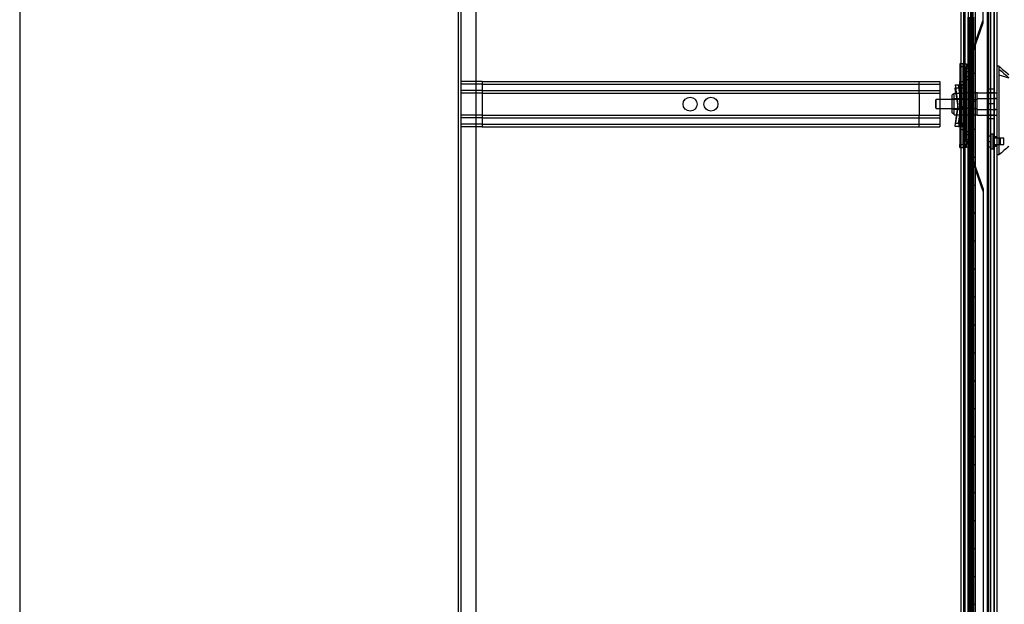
# Model space of a CAD drawing. Header units: inches. Extents: x 1 to 359, y -2 to 239.
# Tile 9 of 83: x 1 to 37, y 91 to 112. Entities that reach past the tile are written whole.
import ezdxf
from ezdxf.enums import TextEntityAlignment as Align
from ezdxf.lldxf.tags import DXFTag

# ---------------------------------------------------------------- set-up
doc = ezdxf.new("R2010")
doc.units = ezdxf.units.IN
doc.header["$MEASUREMENT"] = 0
for name, color, linetype in [('COM53964-1', 7, 'Continuous'), ('COM54746-60', 7, 'Continuous'), ('COM70220', 7, 'Continuous'), ('COM70739-9', 7, 'Continuous'), ('COM70838', 7, 'Continuous'), ('COM70839-3', 7, 'Continuous'), ('COM71195-8', 7, 'Continuous'), ('COM71300-3', 7, 'Continuous'), ('Default', 7, 'Continuous'), ('HAN13068', 7, 'Continuous'), ('HAN13068_NUT', 7, 'Continuous'), ('HAN13068_SCREW', 7, 'Continuous'), ('HAN_NUT', 7, 'Continuous'), ('RVT19000', 7, 'Continuous'), ('SPC87322', 7, 'Continuous')]:
    doc.layers.add(name, color=color, linetype=linetype)
doc.styles.add('SEACAD_Times_New_Roman', font='times.ttf')
tags = doc.linetypes.add('HIDDEN2', pattern=[0.1875, 0.125, -0.0625]).pattern_tags.tags
tags[6:7] = [DXFTag(74, 4), DXFTag(75, 0), DXFTag(340, '0'), DXFTag(46, 0.0), DXFTag(50, 0.0), DXFTag(44, 0.0), DXFTag(45, 0.0)]
tags[4:5] = [DXFTag(74, 4), DXFTag(75, 0), DXFTag(340, '0'), DXFTag(46, 0.0), DXFTag(50, 0.0), DXFTag(44, 0.0), DXFTag(45, 0.0)]
doc.dimstyles.new('HAMMOND_(STH_-_540x360)', dxfattribs={"dimtxt": 2, "dimasz": 2.5, "dimexe": 1, "dimexo": 1, "dimgap": 0.5, "dimtad": 0, "dimtih": 1, "dimtoh": 1, "dimzin": 0, "dimdsep": 46, "dimtxsty": 'SEACAD_Times_New_Roman', "dimblk1": '_SE_FILLED', "dimblk2": '_SE_FILLED', "dimsah": 1, "dimcen": 1, "dimadec": 0, "dimazin": 0, "dimtfac": 0.8, "dimtofl": 0, "dimtmove": 0, "dimatfit": 3, "dimfxl": 1, "dimtolj": 1, "dimtzin": 0, "dimarcsym": 0})

# ---------------------------------------------------------------- blocks, each defined once
blk = doc.blocks.new('SE1')
at = {"layer": 'COM53964-1', "color": 7, "linetype": 'HIDDEN2'}
for p, q in [((17.852, 109.878), (17.105, 109.878)), ((17.852, 109.878), (17.852, 109.74)), ((17.852, 109.878), (34.227, 109.878)), ((33.48, 109.74), (33.48, 109.878)), ((34.227, 109.878), (34.227, 109.74)), ((17.852, 109.783), (17.105, 109.783)), ((17.852, 109.559), (17.105, 109.559)), ((17.852, 109.783), (34.227, 109.783)), ((17.852, 109.74), (17.852, 108.391)), ((17.852, 109.559), (34.227, 109.559)), ((33.48, 109.602), (33.48, 109.74)), ((33.48, 109.464), (33.48, 109.602)), ((34.227, 109.74), (34.227, 108.391)), ((17.852, 109.464), (17.105, 109.464)), ((17.852, 109.464), (34.227, 109.464)), ((33.48, 109.464), (33.48, 108.667)), ((17.852, 108.667), (17.105, 108.667)), ((17.852, 108.572), (17.105, 108.572)), ((17.852, 108.667), (34.227, 108.667)), ((17.852, 108.572), (34.227, 108.572)), ((33.48, 108.529), (33.48, 108.667)), ((33.48, 108.391), (33.48, 108.529)), ((17.852, 108.348), (17.105, 108.348)), ((17.852, 108.253), (17.105, 108.253)), ((17.852, 108.391), (17.852, 108.253)), ((17.852, 108.348), (34.227, 108.348)), ((17.852, 108.253), (34.227, 108.253)), ((33.48, 108.253), (33.48, 108.391)), ((34.227, 108.391), (34.227, 108.253))]:
    blk.add_line(p, q, dxfattribs=at)
for centre in [(25.292, 109.066), (26.039, 109.066)]:
    blk.add_circle(centre, 0.25, dxfattribs=at)
at = {"layer": 'COM54746-60', "color": 7, "linetype": 'HIDDEN2'}
for p, q in [((35.132, 79.173), (35.132, 139.173)), ((35.318, 139.173), (35.318, 80.173)), ((35.418, 80.173), (35.418, 139.173)), ((35.972, 79.173), (35.972, 139.173)), ((35.07, 112.021), (35.132, 112.021)), ((35.233, 112.173), (35.233, 111.173)), ((35.237, 112.173), (35.237, 111.173)), ((35.242, 111.173), (35.242, 112.173)), ((35.251, 112.173), (35.251, 111.174)), ((35.313, 112.173), (35.313, 111.174)), ((35.326, 111.173), (35.326, 112.173)), ((35.368, 111.173), (35.368, 112.173)), ((35.373, 112.173), (35.373, 111.174)), ((35.378, 112.173), (35.378, 111.174)), ((35.423, 111.173), (35.423, 112.173)), ((35.233, 111.173), (35.237, 111.173)), ((35.233, 111.173), (35.233, 110.173)), ((35.251, 111.174), (35.251, 111.173)), ((35.251, 111.172), (35.378, 111.172)), ((35.281, 111.173), (35.281, 110.173)), ((35.313, 111.174), (35.313, 110.173)), ((35.326, 111.173), (35.326, 110.173)), ((35.368, 111.173), (35.368, 110.173)), ((35.373, 110.173), (35.373, 111.174)), ((35.378, 110.173), (35.378, 111.174)), ((35.423, 111.172), (35.378, 111.172)), ((35.423, 110.173), (35.423, 111.174)), ((35.423, 111.172), (35.485, 111.172)), ((35.233, 110.173), (35.233, 109.173)), ((35.233, 110.173), (35.237, 110.173)), ((35.237, 110.173), (35.237, 109.173)), ((35.242, 109.173), (35.242, 110.173)), ((35.251, 110.173), (35.251, 109.174)), ((35.313, 110.173), (35.313, 109.174)), ((35.326, 109.173), (35.326, 110.173)), ((35.368, 109.173), (35.368, 110.173)), ((35.373, 110.173), (35.373, 109.174)), ((35.378, 110.173), (35.378, 109.174)), ((35.423, 109.173), (35.423, 110.173)), ((35.233, 109.173), (35.237, 109.173)), ((35.233, 109.173), (35.233, 108.173)), ((35.251, 109.174), (35.251, 109.173)), ((35.251, 109.172), (35.378, 109.172)), ((35.281, 109.173), (35.281, 108.173)), ((35.313, 109.174), (35.313, 108.173)), ((35.326, 109.173), (35.326, 108.173)), ((35.368, 109.173), (35.368, 108.173)), ((35.373, 108.173), (35.373, 109.174)), ((35.378, 108.173), (35.378, 109.174)), ((35.423, 109.172), (35.378, 109.172)), ((35.423, 108.173), (35.423, 109.174)), ((35.423, 109.172), (35.485, 109.172)), ((35.233, 108.173), (35.233, 107.173)), ((35.233, 108.173), (35.237, 108.173)), ((35.237, 108.173), (35.237, 107.173)), ((35.242, 107.173), (35.242, 108.173)), ((35.251, 108.173), (35.251, 107.174)), ((35.313, 108.173), (35.313, 107.174)), ((35.326, 107.173), (35.326, 108.173)), ((35.368, 107.173), (35.368, 108.173)), ((35.373, 108.173), (35.373, 107.174)), ((35.378, 108.173), (35.378, 107.174)), ((35.423, 107.173), (35.423, 108.173)), ((35.233, 107.173), (35.237, 107.173)), ((35.233, 107.173), (35.233, 106.173)), ((35.251, 107.174), (35.251, 107.173)), ((35.251, 107.172), (35.378, 107.172)), ((35.281, 107.173), (35.281, 106.173)), ((35.313, 107.174), (35.313, 106.173)), ((35.326, 107.173), (35.326, 106.173)), ((35.368, 107.173), (35.368, 106.173)), ((35.373, 106.173), (35.373, 107.174)), ((35.378, 106.173), (35.378, 107.174)), ((35.423, 107.172), (35.378, 107.172)), ((35.423, 106.173), (35.423, 107.174)), ((35.423, 107.172), (35.485, 107.172)), ((35.132, 106.325), (35.07, 106.325)), ((35.07, 106.021), (35.132, 106.021)), ((35.233, 106.173), (35.233, 105.173)), ((35.233, 106.173), (35.237, 106.173)), ((35.237, 106.173), (35.237, 105.173)), ((35.242, 105.173), (35.242, 106.173)), ((35.251, 106.173), (35.251, 105.174)), ((35.313, 106.173), (35.313, 105.174)), ((35.326, 105.173), (35.326, 106.173)), ((35.368, 105.173), (35.368, 106.173)), ((35.373, 106.173), (35.373, 105.174)), ((35.378, 106.173), (35.378, 105.174)), ((35.423, 105.173), (35.423, 106.173)), ((35.233, 105.173), (35.237, 105.173)), ((35.233, 105.173), (35.233, 104.173)), ((35.251, 105.174), (35.251, 105.173)), ((35.251, 105.172), (35.378, 105.172)), ((35.281, 105.173), (35.281, 104.173)), ((35.313, 105.174), (35.313, 104.173)), ((35.326, 105.173), (35.326, 104.173)), ((35.368, 105.173), (35.368, 104.173)), ((35.373, 104.173), (35.373, 105.174)), ((35.378, 104.173), (35.378, 105.174)), ((35.423, 105.172), (35.378, 105.172)), ((35.423, 104.173), (35.423, 105.174)), ((35.423, 105.172), (35.485, 105.172)), ((35.233, 104.173), (35.233, 103.173)), ((35.233, 104.173), (35.237, 104.173)), ((35.237, 104.173), (35.237, 103.173)), ((35.242, 103.173), (35.242, 104.173)), ((35.251, 104.173), (35.251, 103.174)), ((35.313, 104.173), (35.313, 103.174)), ((35.326, 103.173), (35.326, 104.173)), ((35.368, 103.173), (35.368, 104.173)), ((35.373, 104.173), (35.373, 103.174)), ((35.378, 104.173), (35.378, 103.174)), ((35.423, 103.173), (35.423, 104.173)), ((35.233, 103.173), (35.237, 103.173)), ((35.233, 103.173), (35.233, 102.173)), ((35.251, 103.174), (35.251, 103.173)), ((35.251, 103.172), (35.378, 103.172)), ((35.281, 103.173), (35.281, 102.173)), ((35.313, 103.174), (35.313, 102.173)), ((35.326, 103.173), (35.326, 102.173)), ((35.368, 103.173), (35.368, 102.173)), ((35.373, 102.173), (35.373, 103.174)), ((35.378, 102.173), (35.378, 103.174)), ((35.423, 103.172), (35.378, 103.172)), ((35.423, 102.173), (35.423, 103.174)), ((35.423, 103.172), (35.485, 103.172)), ((35.233, 102.173), (35.233, 101.173)), ((35.233, 102.173), (35.237, 102.173)), ((35.237, 102.173), (35.237, 101.173)), ((35.242, 101.173), (35.242, 102.173)), ((35.251, 102.173), (35.251, 101.174)), ((35.313, 102.173), (35.313, 101.174)), ((35.326, 101.173), (35.326, 102.173)), ((35.368, 101.173), (35.368, 102.173)), ((35.373, 102.173), (35.373, 101.174)), ((35.378, 102.173), (35.378, 101.174)), ((35.423, 101.173), (35.423, 102.173)), ((35.233, 101.173), (35.237, 101.173)), ((35.233, 101.173), (35.233, 100.173)), ((35.251, 101.174), (35.251, 101.173)), ((35.251, 101.172), (35.378, 101.172)), ((35.281, 101.173), (35.281, 100.173)), ((35.313, 101.174), (35.313, 100.173)), ((35.326, 101.173), (35.326, 100.173)), ((35.368, 101.173), (35.368, 100.173)), ((35.373, 100.173), (35.373, 101.174)), ((35.378, 100.173), (35.378, 101.174)), ((35.423, 101.172), (35.378, 101.172)), ((35.423, 100.173), (35.423, 101.174)), ((35.423, 101.172), (35.485, 101.172)), ((35.132, 100.325), (35.07, 100.325)), ((35.07, 100.021), (35.132, 100.021)), ((35.233, 100.173), (35.233, 99.173)), ((35.233, 100.173), (35.237, 100.173)), ((35.237, 100.173), (35.237, 99.173)), ((35.242, 99.173), (35.242, 100.173)), ((35.251, 100.173), (35.251, 99.174)), ((35.313, 100.173), (35.313, 99.174)), ((35.326, 99.173), (35.326, 100.173)), ((35.368, 99.173), (35.368, 100.173)), ((35.373, 100.173), (35.373, 99.174)), ((35.378, 100.173), (35.378, 99.174)), ((35.423, 99.173), (35.423, 100.173)), ((35.233, 99.173), (35.237, 99.173)), ((35.233, 99.173), (35.233, 98.173)), ((35.251, 99.174), (35.251, 99.173)), ((35.251, 99.172), (35.378, 99.172)), ((35.281, 99.173), (35.281, 98.173)), ((35.313, 99.174), (35.313, 98.173)), ((35.326, 99.173), (35.326, 98.173)), ((35.368, 99.173), (35.368, 98.173)), ((35.373, 98.173), (35.373, 99.174)), ((35.378, 98.173), (35.378, 99.174)), ((35.423, 99.172), (35.378, 99.172)), ((35.423, 98.173), (35.423, 99.174)), ((35.423, 99.172), (35.485, 99.172)), ((35.233, 98.173), (35.233, 97.173)), ((35.233, 98.173), (35.237, 98.173)), ((35.237, 98.173), (35.237, 97.173)), ((35.242, 97.173), (35.242, 98.173)), ((35.251, 98.173), (35.251, 97.174)), ((35.313, 98.173), (35.313, 97.174)), ((35.326, 97.173), (35.326, 98.173)), ((35.368, 97.173), (35.368, 98.173)), ((35.373, 98.173), (35.373, 97.174)), ((35.378, 98.173), (35.378, 97.174)), ((35.423, 97.173), (35.423, 98.173)), ((35.233, 97.173), (35.237, 97.173)), ((35.233, 97.173), (35.233, 96.173)), ((35.251, 97.174), (35.251, 97.173)), ((35.251, 97.172), (35.378, 97.172)), ((35.281, 97.173), (35.281, 96.173)), ((35.313, 97.174), (35.313, 96.173)), ((35.326, 97.173), (35.326, 96.173)), ((35.368, 97.173), (35.368, 96.173)), ((35.373, 96.173), (35.373, 97.174)), ((35.378, 96.173), (35.378, 97.174)), ((35.423, 97.172), (35.378, 97.172)), ((35.423, 96.173), (35.423, 97.174)), ((35.423, 97.172), (35.485, 97.172)), ((35.233, 96.173), (35.233, 95.173)), ((35.233, 96.173), (35.237, 96.173)), ((35.237, 96.173), (35.237, 95.173)), ((35.242, 95.173), (35.242, 96.173)), ((35.251, 96.173), (35.251, 95.174)), ((35.313, 96.173), (35.313, 95.174)), ((35.326, 95.173), (35.326, 96.173)), ((35.368, 95.173), (35.368, 96.173)), ((35.373, 96.173), (35.373, 95.174)), ((35.378, 96.173), (35.378, 95.174)), ((35.423, 95.173), (35.423, 96.173)), ((35.233, 95.173), (35.237, 95.173)), ((35.233, 95.173), (35.233, 94.173)), ((35.251, 95.174), (35.251, 95.173)), ((35.251, 95.172), (35.378, 95.172)), ((35.281, 95.173), (35.281, 94.173)), ((35.313, 95.174), (35.313, 94.173)), ((35.326, 95.173), (35.326, 94.173)), ((35.368, 95.173), (35.368, 94.173)), ((35.373, 94.173), (35.373, 95.174)), ((35.378, 94.173), (35.378, 95.174)), ((35.423, 95.172), (35.378, 95.172)), ((35.423, 94.173), (35.423, 95.174)), ((35.423, 95.172), (35.485, 95.172)), ((35.132, 94.325), (35.07, 94.325)), ((35.07, 94.021), (35.132, 94.021)), ((35.233, 94.173), (35.233, 93.173)), ((35.233, 94.173), (35.237, 94.173)), ((35.237, 94.173), (35.237, 93.173)), ((35.242, 93.173), (35.242, 94.173)), ((35.251, 94.173), (35.251, 93.174)), ((35.313, 94.173), (35.313, 93.174)), ((35.326, 93.173), (35.326, 94.173)), ((35.368, 93.173), (35.368, 94.173)), ((35.373, 94.173), (35.373, 93.174)), ((35.378, 94.173), (35.378, 93.174)), ((35.423, 93.173), (35.423, 94.173)), ((35.233, 93.173), (35.237, 93.173)), ((35.233, 93.173), (35.233, 92.173)), ((35.251, 93.174), (35.251, 93.173)), ((35.251, 93.172), (35.378, 93.172)), ((35.281, 93.173), (35.281, 92.173)), ((35.313, 93.174), (35.313, 92.173)), ((35.326, 93.173), (35.326, 92.173)), ((35.368, 93.173), (35.368, 92.173)), ((35.373, 92.173), (35.373, 93.174)), ((35.378, 92.173), (35.378, 93.174)), ((35.423, 93.172), (35.378, 93.172)), ((35.423, 92.173), (35.423, 93.174)), ((35.423, 93.172), (35.485, 93.172)), ((35.233, 92.173), (35.233, 91.173)), ((35.233, 92.173), (35.237, 92.173)), ((35.237, 92.173), (35.237, 91.173)), ((35.242, 91.173), (35.242, 92.173)), ((35.251, 92.173), (35.251, 91.174)), ((35.313, 92.173), (35.313, 91.174)), ((35.326, 91.173), (35.326, 92.173)), ((35.368, 91.173), (35.368, 92.173)), ((35.373, 92.173), (35.373, 91.174)), ((35.378, 92.173), (35.378, 91.174)), ((35.423, 91.173), (35.423, 92.173)), ((35.233, 91.173), (35.237, 91.173)), ((35.233, 91.173), (35.233, 90.173)), ((35.251, 91.174), (35.251, 91.173)), ((35.281, 91.173), (35.281, 90.173)), ((35.313, 91.174), (35.313, 90.173)), ((35.326, 91.173), (35.326, 90.173)), ((35.368, 91.173), (35.368, 90.173)), ((35.373, 90.173), (35.373, 91.174)), ((35.378, 90.173), (35.378, 91.174)), ((35.423, 90.173), (35.423, 91.174))]:
    blk.add_line(p, q, dxfattribs=at)
at = {"layer": 'COM54746-60', "color": 7, "linetype": 'Continuous'}
for p, q in [((35.281, 111.173), (35.281, 112.173)), ((35.485, 111.173), (35.485, 112.173)), ((35.237, 110.173), (35.237, 111.173)), ((35.237, 111.173), (35.281, 111.173)), ((35.242, 111.173), (35.242, 110.173)), ((35.251, 111.174), (35.485, 111.174)), ((35.251, 111.173), (35.251, 110.173)), ((35.281, 111.173), (35.485, 111.173)), ((35.485, 110.173), (35.485, 111.174)), ((35.237, 110.173), (35.281, 110.173)), ((35.281, 110.173), (35.485, 110.173)), ((35.281, 110.173), (35.485, 110.173)), ((35.281, 109.173), (35.281, 110.173)), ((35.485, 109.173), (35.485, 110.173)), ((35.237, 108.173), (35.237, 109.173)), ((35.237, 109.173), (35.281, 109.173)), ((35.242, 109.173), (35.242, 108.173)), ((35.251, 109.174), (35.485, 109.174)), ((35.251, 109.173), (35.251, 108.173)), ((35.281, 109.173), (35.485, 109.173)), ((35.485, 108.173), (35.485, 109.174)), ((35.237, 108.173), (35.281, 108.173)), ((35.281, 108.173), (35.485, 108.173)), ((35.281, 108.173), (35.485, 108.173)), ((35.281, 107.173), (35.281, 108.173)), ((35.485, 107.173), (35.485, 108.173)), ((35.237, 106.173), (35.237, 107.173)), ((35.237, 107.173), (35.281, 107.173)), ((35.242, 107.173), (35.242, 106.173)), ((35.251, 107.174), (35.485, 107.174)), ((35.251, 107.173), (35.251, 106.173)), ((35.281, 107.173), (35.485, 107.173)), ((35.485, 106.173), (35.485, 107.174)), ((35.237, 106.173), (35.281, 106.173)), ((35.281, 106.173), (35.485, 106.173)), ((35.281, 106.173), (35.485, 106.173)), ((35.281, 105.173), (35.281, 106.173)), ((35.485, 105.173), (35.485, 106.173)), ((35.237, 104.173), (35.237, 105.173)), ((35.237, 105.173), (35.281, 105.173)), ((35.242, 105.173), (35.242, 104.173)), ((35.251, 105.174), (35.485, 105.174)), ((35.251, 105.173), (35.251, 104.173)), ((35.281, 105.173), (35.485, 105.173)), ((35.485, 104.173), (35.485, 105.174)), ((35.237, 104.173), (35.281, 104.173)), ((35.281, 104.173), (35.485, 104.173)), ((35.281, 104.173), (35.485, 104.173)), ((35.281, 103.173), (35.281, 104.173)), ((35.485, 103.173), (35.485, 104.173)), ((35.237, 102.173), (35.237, 103.173)), ((35.237, 103.173), (35.281, 103.173)), ((35.242, 103.173), (35.242, 102.173)), ((35.251, 103.174), (35.485, 103.174)), ((35.251, 103.173), (35.251, 102.173)), ((35.281, 103.173), (35.485, 103.173)), ((35.485, 102.173), (35.485, 103.174)), ((35.237, 102.173), (35.281, 102.173)), ((35.281, 102.173), (35.485, 102.173)), ((35.281, 102.173), (35.485, 102.173)), ((35.281, 101.173), (35.281, 102.173)), ((35.485, 101.173), (35.485, 102.173)), ((35.237, 100.173), (35.237, 101.173)), ((35.237, 101.173), (35.281, 101.173)), ((35.242, 101.173), (35.242, 100.173)), ((35.251, 101.174), (35.485, 101.174)), ((35.251, 101.173), (35.251, 100.173)), ((35.281, 101.173), (35.485, 101.173)), ((35.485, 100.173), (35.485, 101.174)), ((35.237, 100.173), (35.281, 100.173)), ((35.281, 100.173), (35.485, 100.173)), ((35.281, 100.173), (35.485, 100.173)), ((35.281, 99.173), (35.281, 100.173)), ((35.485, 99.173), (35.485, 100.173)), ((35.237, 98.173), (35.237, 99.173)), ((35.237, 99.173), (35.281, 99.173)), ((35.242, 99.173), (35.242, 98.173)), ((35.251, 99.174), (35.485, 99.174)), ((35.251, 99.173), (35.251, 98.173)), ((35.281, 99.173), (35.485, 99.173)), ((35.485, 98.173), (35.485, 99.174)), ((35.237, 98.173), (35.281, 98.173)), ((35.281, 98.173), (35.485, 98.173)), ((35.281, 98.173), (35.485, 98.173)), ((35.281, 97.173), (35.281, 98.173)), ((35.485, 97.173), (35.485, 98.173)), ((35.237, 96.173), (35.237, 97.173)), ((35.237, 97.173), (35.281, 97.173)), ((35.242, 97.173), (35.242, 96.173)), ((35.251, 97.174), (35.485, 97.174)), ((35.251, 97.173), (35.251, 96.173)), ((35.281, 97.173), (35.485, 97.173)), ((35.485, 96.173), (35.485, 97.174)), ((35.237, 96.173), (35.281, 96.173)), ((35.281, 96.173), (35.485, 96.173)), ((35.281, 96.173), (35.485, 96.173)), ((35.281, 95.173), (35.281, 96.173)), ((35.485, 95.173), (35.485, 96.173)), ((35.237, 94.173), (35.237, 95.173)), ((35.237, 95.173), (35.281, 95.173)), ((35.242, 95.173), (35.242, 94.173)), ((35.251, 95.174), (35.485, 95.174)), ((35.251, 95.173), (35.251, 94.173)), ((35.281, 95.173), (35.485, 95.173)), ((35.485, 94.173), (35.485, 95.174)), ((35.237, 94.173), (35.281, 94.173)), ((35.281, 94.173), (35.485, 94.173)), ((35.281, 94.173), (35.485, 94.173)), ((35.281, 93.173), (35.281, 94.173)), ((35.485, 93.173), (35.485, 94.173)), ((35.237, 92.173), (35.237, 93.173)), ((35.237, 93.173), (35.281, 93.173)), ((35.242, 93.173), (35.242, 92.173)), ((35.251, 93.174), (35.485, 93.174)), ((35.251, 93.173), (35.251, 92.173)), ((35.281, 93.173), (35.485, 93.173)), ((35.485, 92.173), (35.485, 93.174)), ((35.237, 92.173), (35.281, 92.173)), ((35.281, 92.173), (35.485, 92.173)), ((35.281, 92.173), (35.485, 92.173)), ((35.281, 91.173), (35.281, 92.173)), ((35.485, 91.173), (35.485, 92.173)), ((35.237, 90.173), (35.237, 91.173)), ((35.237, 91.173), (35.281, 91.173)), ((35.242, 91.173), (35.242, 90.173)), ((35.251, 91.174), (35.485, 91.174)), ((35.251, 91.173), (35.251, 90.173)), ((35.281, 91.173), (35.485, 91.173)), ((35.485, 90.173), (35.485, 91.174))]:
    blk.add_line(p, q, dxfattribs=at)
at = {"layer": 'COM70220', "color": 7, "linetype": 'HIDDEN2'}
for p, q in [((35.912, 139.667), (35.912, 78.607)), ((36.158, 139.667), (36.158, 78.607)), ((36.16, 139.667), (36.16, 78.607)), ((36.161, 139.667), (36.161, 78.607))]:
    blk.add_line(p, q, dxfattribs=at)
at = {"layer": 'COM70739-9', "color": 7, "linetype": 'HIDDEN2'}
blk.add_line((35.1, 139.374), (35.1, 78.754), dxfattribs=at)
at = {"layer": 'COM70838', "color": 7, "linetype": 'HIDDEN2'}
for p, q in [((35.055, 110.503), (35.18, 110.503)), ((35.055, 110.378), (35.055, 110.503)), ((35.055, 110.396), (35.18, 110.396)), ((35.18, 110.386), (35.055, 110.386)), ((35.055, 107.753), (35.055, 110.378)), ((35.18, 110.279), (35.055, 110.279)), ((35.18, 110.503), (35.18, 110.378)), ((35.18, 107.753), (35.18, 110.378)), ((35.055, 109.996), (35.18, 109.996)), ((35.055, 109.889), (35.18, 109.889)), ((34.768, 109.753), (34.938, 109.753)), ((34.768, 109.753), (34.868, 109.066)), ((34.786, 109.521), (34.768, 109.646)), ((34.768, 109.646), (34.894, 109.646)), ((34.786, 109.521), (34.868, 108.958)), ((34.994, 109.066), (34.894, 109.753)), ((34.997, 109.646), (34.894, 109.646)), ((34.894, 109.646), (34.912, 109.521)), ((34.912, 109.521), (34.994, 108.958)), ((34.938, 108.378), (34.938, 109.753)), ((34.938, 109.753), (35.041, 109.753)), ((34.961, 108.378), (34.961, 109.753)), ((34.997, 108.378), (34.997, 109.753)), ((34.997, 109.646), (35.122, 109.646)), ((35.18, 109.753), (35.041, 109.753)), ((35.12, 108.378), (35.12, 109.753)), ((35.122, 108.378), (35.122, 109.753)), ((35.122, 109.646), (35.18, 109.646)), ((35.18, 109.311), (35.055, 109.311)), ((35.18, 109.203), (35.055, 109.203)), ((35.18, 109.152), (35.055, 109.152)), ((34.868, 109.066), (34.768, 108.378)), ((34.868, 108.958), (34.786, 108.396)), ((34.894, 108.378), (34.994, 109.066)), ((34.994, 108.958), (34.912, 108.396)), ((35.18, 109.045), (35.055, 109.045)), ((35.055, 108.979), (35.18, 108.979)), ((35.055, 108.872), (35.18, 108.872)), ((35.18, 108.821), (35.055, 108.821)), ((35.18, 108.713), (35.055, 108.713)), ((34.768, 108.271), (34.786, 108.396)), ((34.938, 108.378), (34.768, 108.378)), ((34.894, 108.271), (34.768, 108.271)), ((34.912, 108.396), (34.894, 108.271)), ((34.894, 108.271), (34.997, 108.271)), ((34.938, 108.378), (34.938, 108.271)), ((35.051, 108.378), (34.938, 108.378)), ((34.961, 108.378), (34.961, 108.271)), ((34.997, 108.378), (34.997, 108.271)), ((35.122, 108.271), (34.997, 108.271)), ((35.18, 108.378), (35.051, 108.378)), ((35.18, 108.135), (35.055, 108.135)), ((35.12, 108.378), (35.12, 108.271)), ((35.122, 108.378), (35.122, 108.271)), ((35.18, 108.271), (35.122, 108.271)), ((35.18, 108.028), (35.055, 108.028)), ((35.055, 107.628), (35.055, 107.753)), ((35.055, 107.745), (35.18, 107.745)), ((35.18, 107.753), (35.18, 107.628)), ((35.055, 107.638), (35.18, 107.638)), ((35.055, 107.628), (35.055, 107.557)), ((35.18, 107.628), (35.055, 107.628)), ((35.055, 107.521), (35.055, 107.557)), ((35.18, 107.521), (35.055, 107.521)), ((35.18, 107.557), (35.18, 107.628)), ((35.18, 107.557), (35.18, 107.521))]:
    blk.add_line(p, q, dxfattribs=at)
for centre, start, end in [((34.938, 109.808), 331.9602, 0), ((34.938, 109.673), 346.4554, 0), ((34.938, 108.216), 0, 28.0398), ((34.938, 108.351), 0, 13.5446)]:
    blk.add_arc(centre, 0.117, start, end, dxfattribs=at)
at = {"layer": 'COM70839-3', "color": 7, "linetype": 'HIDDEN2'}
for p, q in [((35.245, 137.73), (35.242, 109.828)), ((35.317, 137.73), (35.314, 109.828)), ((35.245, 137.623), (35.242, 109.721)), ((35.317, 137.623), (35.314, 109.721)), ((35.773, 111.981), (35.776, 137.623)), ((35.434, 111.127), (35.766, 112.046)), ((35.434, 111.02), (35.766, 111.938)), ((35.328, 110.966), (35.284, 110.966)), ((35.284, 109.916), (35.284, 110.966)), ((35.328, 109.916), (35.328, 110.966)), ((35.328, 110.859), (35.284, 110.859)), ((35.314, 110.332), (35.242, 110.332)), ((35.314, 110.224), (35.242, 110.224)), ((35.242, 110.051), (35.314, 110.051)), ((35.242, 109.943), (35.314, 109.943)), ((35.284, 109.809), (35.284, 109.916)), ((35.328, 109.916), (35.284, 109.916)), ((35.328, 109.809), (35.328, 109.916)), ((35.242, 109.816), (35.242, 109.828)), ((35.242, 109.828), (35.314, 109.828)), ((35.314, 109.816), (35.242, 109.816)), ((35.242, 109.709), (35.242, 109.721)), ((35.242, 109.721), (35.314, 109.721)), ((35.314, 109.709), (35.242, 109.709)), ((35.328, 109.809), (35.284, 109.809)), ((35.314, 109.828), (35.314, 109.816)), ((35.314, 109.721), (35.314, 109.709)), ((35.242, 108.315), (35.314, 108.315)), ((35.242, 108.304), (35.242, 108.315)), ((35.242, 108.304), (35.245, 80.401)), ((35.242, 108.304), (35.314, 108.304)), ((35.242, 108.208), (35.314, 108.208)), ((35.242, 108.196), (35.242, 108.208)), ((35.242, 108.196), (35.245, 80.294)), ((35.242, 108.196), (35.314, 108.196)), ((35.328, 108.215), (35.284, 108.215)), ((35.284, 108.215), (35.284, 107.165)), ((35.328, 108.108), (35.284, 108.108)), ((35.314, 108.315), (35.314, 108.304)), ((35.314, 108.304), (35.317, 80.401)), ((35.314, 108.208), (35.314, 108.196)), ((35.314, 108.196), (35.317, 80.294)), ((35.328, 108.215), (35.328, 107.165)), ((35.314, 108.081), (35.242, 108.081)), ((35.314, 107.973), (35.242, 107.973)), ((35.242, 107.8), (35.314, 107.8)), ((35.242, 107.692), (35.314, 107.692)), ((35.284, 107.165), (35.284, 107.058)), ((35.328, 107.165), (35.284, 107.165)), ((35.328, 107.058), (35.284, 107.058)), ((35.328, 107.165), (35.328, 107.058)), ((35.766, 106.086), (35.434, 107.004)), ((35.766, 105.978), (35.434, 106.897)), ((35.773, 106.044), (35.776, 80.401)), ((35.773, 105.936), (35.776, 80.294))]:
    blk.add_line(p, q, dxfattribs=at)
for centre, radius, start, end in [((35.648, 112.088), 0.125, 340.1301, 359.9934), ((35.648, 111.981), 0.125, 340.1301, 359.9934), ((35.452, 110.974), 0.125, 145.3151, 183.4345), ((35.452, 110.866), 0.125, 145.3151, 183.4345), ((35.412, 110.966), 0.1, 115.1779, 128.3461), ((35.412, 110.859), 0.1, 115.1779, 128.3461), ((35.316, 111.17), 0.125, 295.1779, 340.1301), ((35.316, 111.062), 0.125, 295.1779, 340.1301), ((35.454, 107.158), 0.126, 176.7583, 214.4921), ((35.454, 107.051), 0.126, 176.7583, 214.4921), ((35.412, 107.165), 0.1, 231.6539, 244.8221), ((35.316, 106.962), 0.125, 19.8699, 64.8221), ((35.412, 107.058), 0.1, 231.6539, 244.8221), ((35.316, 106.854), 0.125, 19.8699, 64.8221), ((35.648, 106.043), 0.125, 0.0066, 19.8699), ((35.648, 105.936), 0.125, 0.0066, 19.8699)]:
    blk.add_arc(centre, radius, start, end, dxfattribs=at)
for points, knots in [([(35.284, 110.966), (35.284, 110.968), (35.284, 110.972), (35.285, 110.98), (35.288, 110.989), (35.293, 111), (35.302, 111.014), (35.317, 111.027), (35.332, 111.036), (35.34, 111.04), (35.346, 111.043), (35.348, 111.044), (35.35, 111.045)], [0, 0, 0, 0, 0.05061, 0.101487, 0.206046, 0.316229, 0.434294, 0.697449, 0.843949, 0.921009, 0.953225, 1, 1, 1, 1]), ([(35.284, 110.859), (35.284, 110.861), (35.284, 110.864), (35.285, 110.872), (35.288, 110.882), (35.293, 110.892), (35.302, 110.907), (35.317, 110.919), (35.332, 110.929), (35.34, 110.933), (35.346, 110.935), (35.348, 110.937), (35.35, 110.937)], [0, 0, 0, 0, 0.05061, 0.101487, 0.206046, 0.316229, 0.434294, 0.697449, 0.843949, 0.921009, 0.953225, 1, 1, 1, 1]), ([(35.284, 109.916), (35.284, 109.916), (35.284, 109.915), (35.284, 109.914), (35.284, 109.914), (35.284, 109.912), (35.284, 109.911), (35.283, 109.907), (35.283, 109.905), (35.282, 109.898), (35.28, 109.894), (35.275, 109.881), (35.27, 109.873), (35.26, 109.857), (35.254, 109.85), (35.247, 109.841), (35.245, 109.838), (35.243, 109.835), (35.243, 109.834), (35.243, 109.833), (35.242, 109.832), (35.242, 109.831), (35.242, 109.831), (35.242, 109.83), (35.242, 109.83), (35.242, 109.83), (35.242, 109.83), (35.242, 109.829), (35.242, 109.829), (35.242, 109.828)], [0, 0, 0, 0, 0.015625, 0.015625, 0.03125, 0.03125, 0.0625, 0.0625, 0.125, 0.125, 0.25, 0.25, 0.5, 0.5, 0.75, 0.75, 0.875, 0.875, 0.90625, 0.90625, 0.9375, 0.9375, 0.953125, 0.953125, 0.960938, 0.960938, 0.96875, 0.96875, 1, 1, 1, 1]), ([(35.328, 109.916), (35.328, 109.915), (35.328, 109.913), (35.328, 109.908), (35.327, 109.903), (35.327, 109.896), (35.326, 109.887), (35.324, 109.877), (35.322, 109.865), (35.319, 109.854), (35.317, 109.845), (35.315, 109.839), (35.314, 109.835), (35.314, 109.832), (35.314, 109.83), (35.314, 109.829), (35.314, 109.828)], [0, 0, 0, 0, 0.034876, 0.069721, 0.139242, 0.208396, 0.276958, 0.411587, 0.541805, 0.666442, 0.784585, 0.841106, 0.895921, 0.948631, 0.974395, 1, 1, 1, 1]), ([(35.284, 109.809), (35.284, 109.808), (35.284, 109.807), (35.284, 109.806), (35.284, 109.806), (35.284, 109.804), (35.284, 109.803), (35.283, 109.8), (35.283, 109.798), (35.282, 109.791), (35.28, 109.786), (35.275, 109.773), (35.27, 109.765), (35.26, 109.75), (35.254, 109.742), (35.247, 109.733), (35.245, 109.73), (35.243, 109.727), (35.243, 109.726), (35.243, 109.725), (35.242, 109.724), (35.242, 109.724), (35.242, 109.723), (35.242, 109.723), (35.242, 109.723), (35.242, 109.723), (35.242, 109.722), (35.242, 109.722), (35.242, 109.721), (35.242, 109.721)], [0, 0, 0, 0, 0.015625, 0.015625, 0.03125, 0.03125, 0.0625, 0.0625, 0.125, 0.125, 0.25, 0.25, 0.5, 0.5, 0.75, 0.75, 0.875, 0.875, 0.90625, 0.90625, 0.9375, 0.9375, 0.953125, 0.953125, 0.960938, 0.960938, 0.96875, 0.96875, 1, 1, 1, 1]), ([(35.328, 109.809), (35.328, 109.808), (35.328, 109.805), (35.328, 109.801), (35.327, 109.795), (35.327, 109.789), (35.326, 109.78), (35.324, 109.769), (35.322, 109.757), (35.319, 109.746), (35.317, 109.738), (35.315, 109.732), (35.314, 109.728), (35.314, 109.724), (35.314, 109.722), (35.314, 109.721), (35.314, 109.721)], [0, 0, 0, 0, 0.034876, 0.069721, 0.139242, 0.208396, 0.276958, 0.411587, 0.541805, 0.666442, 0.784585, 0.841106, 0.895921, 0.948631, 0.974395, 1, 1, 1, 1]), ([(35.242, 108.304), (35.242, 108.299), (35.245, 108.294), (35.254, 108.282), (35.26, 108.275), (35.27, 108.259), (35.275, 108.251), (35.28, 108.238), (35.282, 108.233), (35.283, 108.227), (35.283, 108.224), (35.284, 108.222), (35.284, 108.221), (35.284, 108.22), (35.284, 108.219), (35.284, 108.218), (35.284, 108.217), (35.284, 108.215)], [0, 0, 0, 0, 0.25, 0.25, 0.5, 0.5, 0.75, 0.75, 0.875, 0.875, 0.9375, 0.9375, 0.953125, 0.953125, 0.96875, 0.96875, 1, 1, 1, 1]), ([(35.242, 108.196), (35.242, 108.192), (35.245, 108.187), (35.254, 108.174), (35.26, 108.167), (35.27, 108.152), (35.275, 108.143), (35.28, 108.13), (35.282, 108.126), (35.283, 108.119), (35.283, 108.117), (35.284, 108.114), (35.284, 108.114), (35.284, 108.112), (35.284, 108.112), (35.284, 108.11), (35.284, 108.109), (35.284, 108.108)], [0, 0, 0, 0, 0.25, 0.25, 0.5, 0.5, 0.75, 0.75, 0.875, 0.875, 0.9375, 0.9375, 0.953125, 0.953125, 0.96875, 0.96875, 1, 1, 1, 1]), ([(35.314, 108.304), (35.314, 108.303), (35.314, 108.302), (35.314, 108.3), (35.314, 108.297), (35.315, 108.292), (35.317, 108.286), (35.319, 108.278), (35.322, 108.267), (35.324, 108.255), (35.326, 108.244), (35.327, 108.235), (35.327, 108.229), (35.328, 108.223), (35.328, 108.219), (35.328, 108.216), (35.328, 108.215)], [0, 0, 0, 0, 0.025534, 0.051261, 0.104079, 0.158896, 0.215392, 0.333547, 0.458183, 0.588403, 0.72303, 0.791597, 0.86075, 0.930266, 0.965117, 1, 1, 1, 1]), ([(35.314, 108.196), (35.314, 108.196), (35.314, 108.194), (35.314, 108.192), (35.314, 108.189), (35.315, 108.185), (35.317, 108.179), (35.319, 108.17), (35.322, 108.159), (35.324, 108.147), (35.326, 108.137), (35.327, 108.128), (35.327, 108.121), (35.328, 108.116), (35.328, 108.111), (35.328, 108.109), (35.328, 108.108)], [0, 0, 0, 0, 0.025534, 0.051261, 0.104079, 0.158896, 0.215392, 0.333547, 0.458183, 0.588403, 0.72303, 0.791597, 0.86075, 0.930266, 0.965117, 1, 1, 1, 1]), ([(35.35, 107.087), (35.348, 107.088), (35.346, 107.089), (35.34, 107.091), (35.332, 107.095), (35.317, 107.105), (35.302, 107.117), (35.293, 107.132), (35.288, 107.143), (35.285, 107.152), (35.284, 107.16), (35.284, 107.163), (35.284, 107.165)], [0, 0, 0, 0, 0.046761, 0.078989, 0.156051, 0.302551, 0.565706, 0.683753, 0.793954, 0.898513, 0.94939, 1, 1, 1, 1]), ([(35.35, 106.979), (35.348, 106.98), (35.346, 106.981), (35.34, 106.984), (35.332, 106.988), (35.317, 106.997), (35.302, 107.01), (35.293, 107.024), (35.288, 107.035), (35.285, 107.045), (35.284, 107.052), (35.284, 107.056), (35.284, 107.058)], [0, 0, 0, 0, 0.046761, 0.078989, 0.156051, 0.302551, 0.565706, 0.683753, 0.793954, 0.898513, 0.94939, 1, 1, 1, 1])]:
    blk.add_open_spline(points, degree=3, knots=knots, dxfattribs=at)
at = {"layer": 'COM71195-8', "color": 7, "linetype": 'Continuous'}
for p, q in [((35.487, 140.344), (35.487, 78.002)), ((36.257, 140.249), (36.257, 78.097))]:
    blk.add_line(p, q, dxfattribs=at)
at = {"layer": 'COM71195-8', "color": 7, "linetype": 'HIDDEN2'}
for p, q in [((36.162, 140.249), (36.162, 78.097)), ((35.382, 78.252), (35.382, 139.814)), ((36.257, 109.272), (36.162, 109.272)), ((36.257, 108.875), (36.162, 108.875)), ((36.257, 107.902), (36.162, 107.902)), ((36.162, 107.568), (36.257, 107.568))]:
    blk.add_line(p, q, dxfattribs=at)
at = {"layer": 'COM71300-3', "color": 7, "linetype": 'Continuous'}
for p, q in [((17.01, 71.127), (17.01, 143.002)), ((35.07, 139.722), (35.07, 78.407))]:
    blk.add_line(p, q, dxfattribs=at)
at = {"layer": 'COM71300-3', "color": 7, "linetype": 'HIDDEN2'}
for p, q in [((17.105, 71.129), (17.105, 142.999)), ((17.635, 143.002), (17.635, 71.127)), ((34.975, 139.722), (34.975, 78.407)), ((36.037, 139.722), (36.037, 78.407))]:
    blk.add_line(p, q, dxfattribs=at)
at = {"layer": 'HAN13068', "color": 7, "linetype": 'Continuous'}
for p, q in [((36.34, 110.423), (36.257, 110.423)), ((36.337, 110.423), (36.337, 110.262)), ((36.337, 110.262), (36.337, 110.175)), ((36.337, 110.175), (36.337, 110.117)), ((36.337, 110.117), (36.692, 110.011)), ((36.337, 110.117), (36.337, 107.685)), ((36.337, 107.685), (36.337, 107.401)), ((36.337, 107.401), (36.337, 107.253)), ((36.337, 107.253), (36.257, 107.253))]:
    blk.add_line(p, q, dxfattribs=at)
at = {"layer": 'HAN13068', "color": 7, "linetype": 'HIDDEN2'}
for p, q in [((34.095, 109.233), (34.065, 109.203)), ((34.065, 109.203), (34.065, 108.943)), ((34.095, 108.913), (34.095, 109.233)), ((35.055, 109.233), (34.095, 109.233)), ((35.43, 109.233), (35.555, 109.233)), ((35.43, 109.073), (35.43, 109.233)), ((35.555, 109.273), (35.555, 109.469)), ((35.555, 109.469), (36.257, 109.469)), ((35.555, 108.874), (35.555, 109.273)), ((35.555, 109.273), (36.257, 109.273)), ((34.065, 108.943), (34.095, 108.913)), ((34.095, 108.913), (35.055, 108.913)), ((35.43, 108.913), (35.43, 109.073)), ((35.43, 108.913), (35.555, 108.913)), ((35.555, 108.678), (35.555, 108.874)), ((35.555, 108.874), (36.257, 108.874)), ((35.555, 108.678), (36.257, 108.678)), ((36.257, 107.898), (36.132, 107.898)), ((36.382, 107.852), (36.132, 107.852)), ((36.382, 107.852), (36.382, 107.619)), ((36.132, 107.619), (36.382, 107.619)), ((36.132, 107.573), (36.257, 107.573))]:
    blk.add_line(p, q, dxfattribs=at)
at = {"layer": 'HAN13068', "color": 7, "linetype": 'Continuous'}
for centre, radius, start, end in [((52.721, 129.451), 25.11, 229.2701, 230.3306), ((73.103, 64.107), 56.686, 129.9653, 130.4351)]:
    blk.add_arc(centre, radius, start, end, dxfattribs=at)
at = {"layer": 'HAN13068', "color": 7, "linetype": 'HIDDEN2'}
blk.add_open_spline([(36.337, 110.321), (36.455, 110.218), (36.573, 110.115), (36.692, 110.011)], degree=3, dxfattribs=at)
at = {"layer": 'HAN13068_NUT', "color": 7, "linetype": 'HIDDEN2'}
for p, q in [((34.65, 109.376), (34.65, 108.771)), ((35.055, 109.248), (34.65, 109.248)), ((34.73, 109.406), (34.68, 109.406)), ((34.73, 109.457), (35.055, 109.457)), ((34.73, 109.361), (34.73, 109.457)), ((34.73, 109.265), (34.73, 109.361)), ((34.73, 109.265), (35.055, 109.265)), ((34.73, 109.073), (34.73, 109.265)), ((34.65, 108.898), (35.055, 108.898)), ((34.73, 108.881), (34.73, 109.073)), ((34.73, 108.881), (35.055, 108.881)), ((34.73, 108.785), (34.73, 108.881)), ((34.68, 108.741), (34.73, 108.741)), ((34.73, 108.689), (34.73, 108.785)), ((34.73, 108.689), (35.055, 108.689))]:
    blk.add_line(p, q, dxfattribs=at)
for centre, start, end in [((34.68, 109.376), 90, 180), ((34.68, 108.771), 180, 270)]:
    blk.add_arc(centre, 0.03, start, end, dxfattribs=at)
at = {"layer": 'HAN13068_SCREW', "color": 7, "linetype": 'HIDDEN2'}
for p, q in [((35.925, 107.928), (36.062, 107.928)), ((35.925, 107.928), (35.925, 107.735)), ((36.062, 107.473), (36.062, 107.998)), ((36.132, 107.998), (36.062, 107.998)), ((36.132, 107.473), (36.132, 107.998)), ((36.507, 107.851), (36.132, 107.851)), ((36.507, 107.619), (36.507, 107.851)), ((35.925, 107.735), (36.062, 107.735)), ((35.925, 107.735), (35.925, 107.543)), ((35.925, 107.543), (36.062, 107.543)), ((36.062, 107.473), (36.132, 107.473)), ((36.132, 107.619), (36.507, 107.619))]:
    blk.add_line(p, q, dxfattribs=at)
at = {"layer": 'HAN_NUT', "color": 7, "linetype": 'HIDDEN2'}
for p, q in [((35.947, 109.603), (35.947, 109.073)), ((36.162, 109.603), (35.947, 109.603)), ((36.162, 109.466), (35.947, 109.466)), ((35.947, 109.073), (35.947, 108.543)), ((36.162, 109.073), (35.947, 109.073)), ((35.947, 108.681), (36.162, 108.681)), ((36.162, 108.543), (35.947, 108.543))]:
    blk.add_line(p, q, dxfattribs=at)
at = {"layer": 'RVT19000', "color": 7, "linetype": 'HIDDEN2'}
for p, q in [((34.942, 110.504), (34.942, 109.879)), ((35.055, 110.504), (34.942, 110.504)), ((35.055, 110.396), (34.942, 110.396)), ((35.055, 110.504), (35.055, 110.503)), ((35.18, 110.386), (35.055, 110.386)), ((35.18, 110.279), (35.055, 110.279)), ((35.392, 110.332), (35.18, 110.332)), ((35.392, 110.224), (35.18, 110.224)), ((35.392, 110.332), (35.392, 110.051)), ((34.942, 109.771), (34.942, 109.879)), ((34.942, 109.879), (35.055, 109.879)), ((35.055, 109.996), (35.18, 109.996)), ((35.055, 109.889), (35.18, 109.889)), ((35.18, 110.051), (35.392, 110.051)), ((35.18, 109.943), (35.392, 109.943)), ((35.392, 109.943), (35.392, 110.051)), ((34.942, 109.771), (35.055, 109.771)), ((34.942, 108.253), (34.942, 107.628)), ((35.055, 108.253), (34.942, 108.253)), ((35.055, 108.145), (34.942, 108.145)), ((35.18, 108.135), (35.055, 108.135)), ((35.18, 108.028), (35.055, 108.028)), ((35.055, 107.745), (35.18, 107.745)), ((35.392, 108.081), (35.18, 108.081)), ((35.392, 107.973), (35.18, 107.973)), ((35.18, 107.8), (35.392, 107.8)), ((35.392, 108.081), (35.392, 107.8)), ((35.392, 107.692), (35.392, 107.8)), ((34.942, 107.52), (34.942, 107.628)), ((34.942, 107.628), (35.055, 107.628)), ((34.942, 107.52), (35.055, 107.52)), ((35.055, 107.638), (35.18, 107.638)), ((35.055, 107.628), (35.055, 107.628)), ((35.055, 107.52), (35.055, 107.521)), ((35.18, 107.692), (35.392, 107.692))]:
    blk.add_line(p, q, dxfattribs=at)
at = {"layer": 'SPC87322', "color": 7, "linetype": 'HIDDEN2'}
for p, q in [((35.055, 109.301), (35.18, 109.301)), ((35.43, 109.233), (35.055, 109.233)), ((35.555, 109.466), (35.18, 109.466)), ((35.43, 108.913), (35.055, 108.913)), ((35.055, 108.846), (35.18, 108.846)), ((35.055, 108.836), (35.18, 108.836)), ((35.18, 108.681), (35.555, 108.681))]:
    blk.add_line(p, q, dxfattribs=at)
blk = doc.blocks.new('DMBLK124')
at = {"layer": 'Default', "linetype": 'Continuous', "transparency": 16777216}
for points in [[(48.186, 137.939), (47.769, 140.439), (47.353, 137.939)], [(48.186, 80.407), (47.353, 80.407), (47.769, 77.907)]]:
    blk.add_hatch(color=7, dxfattribs=at).paths.add_polyline_path(points)
at = {"layer": 'Default', "color": 7, "linetype": 'Continuous', "transparency": 16777216}
for p, q in [((36.724, 140.439), (48.769, 140.439)), ((47.769, 140.439), (47.769, 110.873)), ((47.769, 104.473), (47.769, 77.907)), ((37.067, 77.907), (48.769, 77.907))]:
    blk.add_line(p, q, dxfattribs=at)
at = {"layer": 'Default', "color": 7, "linetype": 'Continuous', "transparency": 16777216, "style": 'SEACAD_Times_New_Roman'}
for s, p in [('62.53', (44.357, 110.173)), ('OPENNING', (40.21, 107.173))]:
    blk.add_text(s, height=2, dxfattribs=at).set_placement(p, align=Align.TOP_LEFT)
blk = doc.blocks.new('_SE_FILLED')
at = {"color": 0}
blk.add_line((0, 0), (-1, 0), dxfattribs=at)
blk.add_solid([(0, 0), (-1, -0.1665), (-1, 0.1665), (0, 0)], dxfattribs=at)
blk = doc.blocks.new('BORDER')
at = {"layer": 'Default', "color": 7, "linetype": 'Continuous'}
blk.add_line((-41.86, 27.86), (-41.86, 0), dxfattribs=at)

msp = doc.modelspace()

# ---------------------------------------------------------------- block references
at = {"layer": 'Default', "color": 7, "xscale": 8.55, "yscale": 8.55, "zscale": 8.55}
msp.add_blockref('BORDER', (359.223, 0.67), dxfattribs=at)
at = {"layer": 'Default'}
msp.add_blockref('SE1', (0, 0), dxfattribs=at)

# ---------------------------------------------------------------- dimensions: what is measured, and where the dimension line sits
at = {"layer": 'Default', "color": 7, "linetype": 'Continuous'}
dim = msp.add_linear_dim(base=(47.769, 77.907), p1=(35.724, 140.439), p2=(35.382, 77.907), angle=90, text='\\A1;<>\\POPENNING', dimstyle='HAMMOND_(STH_-_540x360)', dxfattribs=at)
dim.commit()
dim.dimension.update_dxf_attribs({"geometry": 'DMBLK124', "text_midpoint": (47.769, 109.173), "dimtype": 160})

doc.saveas('drawing.dxf')
